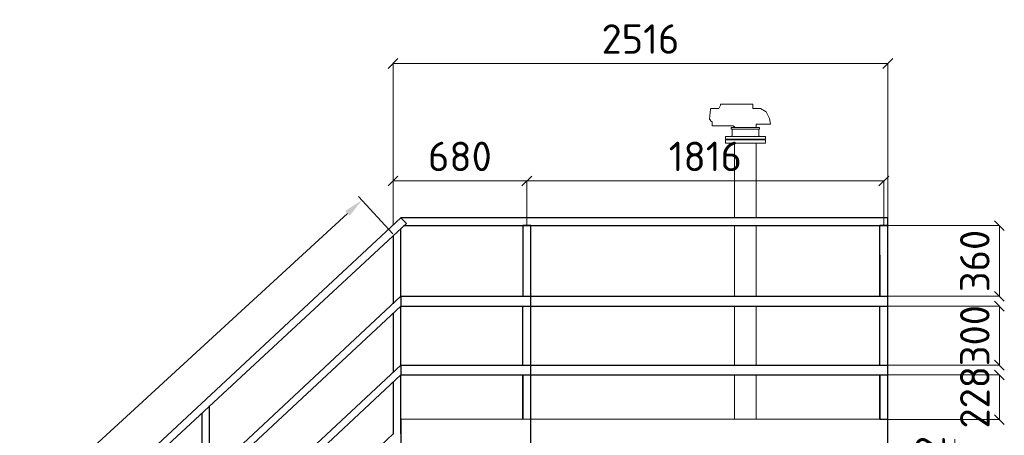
# Model space of a CAD drawing. Header units: millimetres. Extents: x -34827 to 118056, y 11959 to 116489.
# Tile 24 of 105: x -657 to 4350, y 100167 to 102283. Entities that reach past the tile are written whole.
import ezdxf

# ---------------------------------------------------------------- set-up
doc = ezdxf.new("R2010")
doc.units = ezdxf.units.MM
doc.layers.add('PDF _Геометрия', color=7, linetype='Continuous')
doc.layers.add('Размеры', color=7, linetype='Continuous', lineweight=15)
doc.styles.get("Standard").update_dxf_attribs({"font": 'isocpeur.ttf'})
doc.styles.add('Аннотативный', font='arial.ttf')
doc.dimstyles.new('Размер 1000', dxfattribs={"dimtxt": 300, "dimasz": 50, "dimexe": 0.18, "dimexo": 0.0625, "dimgap": 50, "dimtad": 1, "dimdec": 0, "dimrnd": 1, "dimzin": 0, "dimdsep": 46, "dimtxsty": 'Standard', "dimblk": 'OBLIQUE', "dimcen": -0.09, "dimclrd": 5, "dimclre": 5, "dimclrt": 5, "dimadec": 0, "dimazin": 0, "dimtfac": 1, "dimtdec": 0, "dimtofl": 0, "dimtmove": 0, "dimatfit": 3, "dimldrblk": 'OBLIQUE', "dimfxl": 1, "dimtolj": 1, "dimtzin": 0, "dimlwd": 13, "dimlwe": 13, "dimarcsym": 0})
doc.dimstyles.new('СПДС', dxfattribs={"dimtxt": 100, "dimasz": 100, "dimexe": 25, "dimexo": 0.625, "dimgap": 10, "dimtad": 1, "dimtxsty": 'Аннотативный', "dimcen": 2.5, "dimadec": 0, "dimazin": 0, "dimtfac": 1, "dimtmove": 0, "dimatfit": 3, "dimldrblk": 'NONE', "dimfxl": 25, "dimarcsym": 0})

# ---------------------------------------------------------------- blocks, each defined once
blk = doc.blocks.new('*D254')
at = {"layer": 'Defpoints', "color": 0, "transparency": 16777216}
for p in [(1083.7, 101364.7), (1241.9, 101192.7), (-2155.7, 98069.7)]:
    blk.add_point(p, dxfattribs=at)
at = {"layer": 'Размеры', "color": 0, "lineweight": -2, "transparency": 16777216}
for p, q in [((1241.4, 101193.2), (1066.8, 101383.1)), ((-2240.2, 98309.4), (1010.1, 101297.1)), ((-2156.1, 98070.2), (-2330.8, 98260.1))]:
    blk.add_line(p, q, dxfattribs=at)
at = {"layer": 'Размеры', "color": 0, "transparency": 16777216}
for points in [[(998.8, 101309.3), (1021.4, 101284.8), (1083.7, 101364.7)], [(-2251.5, 98321.7), (-2228.9, 98297.1), (-2313.8, 98241.7)]]:
    blk.add_solid(points, dxfattribs=at)
at = {"layer": 'Размеры', "color": 0, "transparency": 16777216, "insert": (-955.5, 99607.9), "char_height": 150, "attachment_point": 5, "rotation": 42.5888, "style": 'Аннотативный'}
blk.add_mtext('4620', dxfattribs=at)
blk = doc.blocks.new('_None')
blk = doc.blocks.new('_Oblique')
at = {"color": 0, "linetype": 'ByBlock', "lineweight": -2}
blk.add_line((-0.5, -0.5), (0.5, 0.5), dxfattribs=at)
blk = doc.blocks.new('*D200')
at = {"layer": 'Defpoints', "color": 0, "transparency": 16777216}
for p in [(1241.9, 102059.5), (1241.9, 101234.7), (3757.9, 100874.7)]:
    blk.add_point(p, dxfattribs=at)
at = {"layer": 'Размеры', "color": 5, "lineweight": 13, "transparency": 16777216}
for p, q in [((1241.9, 101234.8), (1241.9, 102059.7)), ((3757.9, 102059.5), (1241.9, 102059.5)), ((3757.9, 100874.8), (3757.9, 102059.7))]:
    blk.add_line(p, q, dxfattribs=at)
at = {"layer": 'Размеры', "color": 5, "lineweight": 13, "transparency": 16777216, "xscale": 50, "yscale": 50, "zscale": 50, "rotation": 180}
blk.add_blockref('_Oblique', (1241.9, 102059.5), dxfattribs=at)
at = {"layer": 'Размеры', "color": 5, "lineweight": 13, "transparency": 16777216, "xscale": 50, "yscale": 50, "zscale": 50}
blk.add_blockref('_Oblique', (3757.9, 102059.5), dxfattribs=at)
at = {"layer": 'Размеры', "color": 5, "transparency": 16777216, "insert": (2499.9, 102184.5), "char_height": 150, "attachment_point": 5}
blk.add_mtext('\\A1;2516', dxfattribs=at)
blk = doc.blocks.new('*D201')
at = {"layer": 'Defpoints', "color": 0, "transparency": 16777216}
for p in [(1241.9, 101461.9), (1241.9, 101237.4), (1921.9, 101234.7)]:
    blk.add_point(p, dxfattribs=at)
at = {"layer": 'Размеры', "color": 5, "lineweight": 13, "transparency": 16777216}
for p, q in [((1241.9, 101237.5), (1241.9, 101462.1)), ((1921.9, 101461.9), (1241.9, 101461.9)), ((1921.9, 101234.8), (1921.9, 101462.1))]:
    blk.add_line(p, q, dxfattribs=at)
at = {"layer": 'Размеры', "color": 5, "lineweight": 13, "transparency": 16777216, "xscale": 50, "yscale": 50, "zscale": 50, "rotation": 180}
blk.add_blockref('_Oblique', (1241.9, 101461.9), dxfattribs=at)
at = {"layer": 'Размеры', "color": 5, "lineweight": 13, "transparency": 16777216, "xscale": 50, "yscale": 50, "zscale": 50}
blk.add_blockref('_Oblique', (1921.9, 101461.9), dxfattribs=at)
at = {"layer": 'Размеры', "color": 5, "transparency": 16777216, "insert": (1581.9, 101586.9), "char_height": 150, "attachment_point": 5}
blk.add_mtext('\\A1;680', dxfattribs=at)
blk = doc.blocks.new('*D258')
at = {"layer": 'Defpoints', "color": 0, "transparency": 16777216}
for p in [(3717.8, 100097.1), (4098.4, 100097.1), (3717.9, 100024.7)]:
    blk.add_point(p, dxfattribs=at)
at = {"layer": 'Размеры', "color": 5, "lineweight": 13, "transparency": 16777216}
for p, q in [((4098.4, 100097.1), (4098.4, 100147.1)), ((3717.9, 100097.1), (4098.6, 100097.1)), ((3717.9, 100024.7), (4098.6, 100024.7)), ((4098.4, 100024.7), (4098.4, 99974.7))]:
    blk.add_line(p, q, dxfattribs=at)
at = {"layer": 'Размеры', "color": 5, "lineweight": 13, "transparency": 16777216, "xscale": 50, "yscale": 50, "zscale": 50}
for p, rotation in [((4098.4, 100097.1), 270), ((4098.4, 100024.7), 90)]:
    blk.add_blockref('_Oblique', p, dxfattribs=dict(at, rotation=rotation))
at = {"layer": 'Размеры', "color": 5, "transparency": 16777216, "insert": (3973.4, 100060.9), "char_height": 150, "attachment_point": 5, "rotation": 90}
blk.add_mtext('\\A1;72', dxfattribs=at)
blk = doc.blocks.new('*D259')
at = {"layer": 'Defpoints', "color": 0, "transparency": 16777216}
for p in [(3717.9, 100474.7), (4325.2, 100474.7), (3717.9, 100247.1)]:
    blk.add_point(p, dxfattribs=at)
at = {"layer": 'Размеры', "color": 5, "lineweight": 13, "transparency": 16777216}
for p, q in [((3717.9, 100474.7), (4325.4, 100474.7)), ((4325.2, 100247.1), (4325.2, 100474.7)), ((3717.9, 100247.1), (4325.4, 100247.1))]:
    blk.add_line(p, q, dxfattribs=at)
at = {"layer": 'Размеры', "color": 5, "lineweight": 13, "transparency": 16777216, "xscale": 50, "yscale": 50, "zscale": 50}
for p, rotation in [((4325.2, 100474.7), 90), ((4325.2, 100247.1), 270)]:
    blk.add_blockref('_Oblique', p, dxfattribs=dict(at, rotation=rotation))
at = {"layer": 'Размеры', "color": 5, "transparency": 16777216, "insert": (4200.2, 100360.9), "char_height": 150, "attachment_point": 5, "rotation": 90}
blk.add_mtext('\\A1;228', dxfattribs=at)
blk = doc.blocks.new('*D260')
at = {"layer": 'Defpoints', "color": 0, "transparency": 16777216}
for p in [(3717.9, 100824.7), (4325.2, 100824.7), (3717.9, 100524.7)]:
    blk.add_point(p, dxfattribs=at)
at = {"layer": 'Размеры', "color": 5, "lineweight": 13, "transparency": 16777216}
for p, q in [((3717.9, 100824.7), (4325.4, 100824.7)), ((4325.2, 100524.7), (4325.2, 100824.7)), ((3717.9, 100524.7), (4325.4, 100524.7))]:
    blk.add_line(p, q, dxfattribs=at)
at = {"layer": 'Размеры', "color": 5, "lineweight": 13, "transparency": 16777216, "xscale": 50, "yscale": 50, "zscale": 50}
for p, rotation in [((4325.2, 100824.7), 90), ((4325.2, 100524.7), 270)]:
    blk.add_blockref('_Oblique', p, dxfattribs=dict(at, rotation=rotation))
at = {"layer": 'Размеры', "color": 5, "transparency": 16777216, "insert": (4200.2, 100674.7), "char_height": 150, "attachment_point": 5, "rotation": 90}
blk.add_mtext('\\A1;300', dxfattribs=at)
blk = doc.blocks.new('*D261')
at = {"layer": 'Defpoints', "color": 0, "transparency": 16777216}
for p in [(3717.9, 101234.7), (4325.2, 101234.7), (3717.9, 100874.7)]:
    blk.add_point(p, dxfattribs=at)
at = {"layer": 'Размеры', "color": 5, "lineweight": 13, "transparency": 16777216}
for p, q in [((3717.9, 101234.7), (4325.4, 101234.7)), ((4325.2, 100874.7), (4325.2, 101234.7)), ((3717.9, 100874.7), (4325.4, 100874.7))]:
    blk.add_line(p, q, dxfattribs=at)
at = {"layer": 'Размеры', "color": 5, "lineweight": 13, "transparency": 16777216, "xscale": 50, "yscale": 50, "zscale": 50}
for p, rotation in [((4325.2, 101234.7), 90), ((4325.2, 100874.7), 270)]:
    blk.add_blockref('_Oblique', p, dxfattribs=dict(at, rotation=rotation))
at = {"layer": 'Размеры', "color": 5, "transparency": 16777216, "insert": (4200.2, 101054.7), "char_height": 150, "attachment_point": 5, "rotation": 90}
blk.add_mtext('\\A1;360', dxfattribs=at)
blk = doc.blocks.new('*D203')
at = {"layer": 'Defpoints', "color": 0, "transparency": 16777216}
for p in [(3737.9, 101461.9), (1921.9, 101234.7), (3737.9, 101234.7)]:
    blk.add_point(p, dxfattribs=at)
at = {"layer": 'Размеры', "color": 5, "lineweight": 13, "transparency": 16777216}
for p, q in [((1921.9, 101234.8), (1921.9, 101462.1)), ((1921.9, 101461.9), (3737.9, 101461.9)), ((3737.9, 101234.8), (3737.9, 101462.1))]:
    blk.add_line(p, q, dxfattribs=at)
at = {"layer": 'Размеры', "color": 5, "lineweight": 13, "transparency": 16777216, "xscale": 50, "yscale": 50, "zscale": 50, "rotation": 180}
blk.add_blockref('_Oblique', (1921.9, 101461.9), dxfattribs=at)
at = {"layer": 'Размеры', "color": 5, "lineweight": 13, "transparency": 16777216, "xscale": 50, "yscale": 50, "zscale": 50}
blk.add_blockref('_Oblique', (3737.9, 101461.9), dxfattribs=at)
at = {"layer": 'Размеры', "color": 5, "transparency": 16777216, "insert": (2829.9, 101586.9), "char_height": 150, "attachment_point": 5, "bg_fill": 3, "box_fill_scale": 1.1, "bg_fill_color": 256, "bg_fill_true_color": 13158600, "bg_fill_transparency": 0}
blk.add_mtext('\\A1;1816', dxfattribs=at)

msp = doc.modelspace()

# ---------------------------------------------------------------- linework, layer by layer
for points in [[(3717.8523, 101084.7185), (3717.8523, 100874.7185)], [(1241.8523, 100837.4247), (1241.8523, 100836.5699)], [(908.8871, 100529.7185), (911.8178, 100529.7185)], [(1241.8523, 100487.4247), (1241.8523, 100486.2611)], [(3717.8523, 100474.7185), (3717.8523, 100247.147)], [(241.6334, 100254.7185), (242.1934, 100254.7185)]]:
    msp.add_lwpolyline(points)
at = {"lineweight": 30}
for points in [[(1281.8523, 100874.7185), (1281.8523, 100824.7185)], [(1281.8523, 100524.7185), (1281.8523, 100474.7185)], [(308.8871, 99967.5788), (308.8871, 100317.1373)], [(268.8871, 100280.0129), (268.8871, 99930.285)], [(3757.8523, 100247.1048), (1281.8523, 100249.7185), (1281.8523, 100099.7185), (3757.8523, 100097.1048)]]:
    msp.add_lwpolyline(points, dxfattribs=at)
at = {"layer": 'PDF _Геометрия', "lineweight": 5}
for p, q in [((2898.0639, 101831.3473), (2906.5295, 101848.2785)), ((2906.5295, 101848.2785), (2906.5295, 101852.5113)), ((2906.5295, 101852.5113), (2910.7623, 101852.5113)), ((2910.7623, 101852.5113), (3067.3761, 101852.5113)), ((3067.3761, 101852.5113), (3071.6089, 101852.5113)), ((3071.6089, 101852.5113), (3071.6089, 101848.2785)), ((3071.6089, 101848.2785), (3071.6089, 101831.3473)), ((2851.5031, 101776.3208), (2855.7359, 101827.1145)), ((2855.7359, 101827.1145), (2859.9687, 101831.3473)), ((2859.9687, 101831.3473), (2864.2015, 101831.3473)), ((2864.2015, 101831.3473), (2898.0639, 101831.3473)), ((3071.6089, 101831.3473), (3109.7041, 101831.3473)), ((3109.7041, 101831.3473), (3139.3338, 101814.4161)), ((3139.3338, 101814.4161), (3156.265, 101780.5536)), ((2855.7359, 101772.088), (2851.5031, 101776.3208)), ((2855.7359, 101767.8552), (2855.7359, 101772.088)), ((2864.2015, 101763.6224), (2855.7359, 101767.8552)), ((2864.2015, 101742.4584), (2864.2015, 101763.6224)), ((2970.0216, 101742.4584), (2864.2015, 101742.4584)), ((2982.72, 101733.9928), (2970.0216, 101742.4584)), ((3160.4978, 101750.924), (3088.5401, 101750.924)), ((3088.5401, 101750.924), (3088.5401, 101733.9928)), ((3156.265, 101780.5536), (3160.4978, 101750.924)), ((2961.556, 101733.9928), (3105.4713, 101733.9928)), ((2961.556, 101725.5272), (2961.556, 101733.9928)), ((3105.4713, 101725.5272), (2961.556, 101725.5272)), ((3105.4713, 101733.9928), (3105.4713, 101725.5272)), ((2978.4872, 100824.7185), (2978.4872, 100524.7185)), ((3088.5401, 100824.7185), (3088.5401, 100524.7185)), ((2978.4872, 100474.7185), (2978.4872, 100247.9275)), ((3088.5401, 100474.7185), (3088.5401, 100247.8114))]:
    msp.add_line(p, q, dxfattribs=at)
at = {"layer": 'Размеры', "lineweight": 30}
for p, q in [((1281.8523, 101274.7185), (-2155.727, 98069.7071)), ((1309.6035, 101245.9111), (-2155.727, 98029.7071)), ((1309.6035, 101245.9111), (1281.8523, 101274.7185)), ((1281.8523, 100874.7185), (-2155.727, 97669.7071)), ((1281.8523, 100874.7185), (3757.8523, 100874.7185)), ((-2155.727, 97619.7071), (1281.8523, 100824.7185)), ((1281.8523, 100824.7185), (3757.8523, 100824.7185)), ((1281.8523, 100524.7185), (-2155.727, 97319.7071)), ((1281.8523, 100524.7185), (3757.8523, 100524.7185)), ((-2155.727, 97269.7071), (1281.8523, 100474.7185)), ((1281.8523, 100474.7185), (3757.8523, 100474.7185)), ((1241.8523, 100174.7185), (-2155.727, 96969.7071))]:
    msp.add_line(p, q, dxfattribs=at)
for points in [[(1297.544, 101234.7185), (3757.8523, 101234.7185), (3757.8523, 101274.7185), (1281.8523, 101274.7185)], [(1281.8523, 100874.7185), (1281.8523, 101220.1549)], [(1901.8523, 101234.7185), (1901.8523, 100874.7185)], [(1901.8523, 100099.064), (1901.8523, 100024.7185), (1941.8523, 100024.7185), (1941.8523, 101234.7185), (1901.8523, 101234.7185)], [(3717.8523, 100097.147), (3717.8523, 100024.7185), (3757.8523, 100024.7185), (3757.8523, 101234.7185), (3717.8523, 101234.7185)], [(3717.8523, 100874.7185), (3717.8523, 101234.7185)], [(1241.8523, 101183.0305), (1241.8523, 100837.4247)], [(1241.8523, 100786.7094), (1241.8523, 100487.4247)], [(1281.8523, 100524.7185), (1281.8523, 100824.7185)], [(1902.5023, 100524.7185), (1902.5023, 100824.7185), (1942.5023, 100824.7185)], [(3717.8523, 100524.7185), (3717.8523, 100824.7185), (3757.8523, 100824.7185)], [(1241.8523, 100436.397), (1241.8523, 100173.9179)], [(1281.8523, 100174.7185), (1281.8523, 100474.7185)], [(1902.5023, 100474.7185), (1902.5023, 100249.0633)], [(1902.5023, 100249.0633), (1902.5023, 100474.7185), (1942.5023, 100474.7185)], [(3717.8523, 100247.147), (3717.8523, 100474.7185), (3757.8523, 100474.7185)]]:
    msp.add_lwpolyline(points, dxfattribs=at)

# ---------------------------------------------------------------- dimensions: what is measured, and where the dimension line sits
at = {"layer": 'Размеры', "color": 5}
dim = msp.add_linear_dim(base=(1241.8523, 102059.4996), p1=(3757.8523, 100874.7185), p2=(1241.8523, 101234.7185), dimstyle='Размер 1000', override={"dimtxt": 150}, dxfattribs=at)
dim.commit()
dim.dimension.update_dxf_attribs({"geometry": '*D200', "text_midpoint": (2499.8523, 102059.4996), "dimtype": 160})
dim = msp.add_linear_dim(base=(1241.8523, 101461.9126), p1=(1921.8523, 101234.7185), p2=(1241.8523, 101237.4247), dimstyle='Размер 1000', override={"dimtxt": 150}, dxfattribs=at)
dim.commit()
dim.dimension.update_dxf_attribs({"geometry": '*D201', "text_midpoint": (1581.8523, 101586.9126)})
dim = msp.add_linear_dim(base=(1083.7429, 101364.7285), p1=(-2155.727, 98069.7071), p2=(1241.8523, 101192.7185), angle=42.5888239, text='4620', dimstyle='СПДС', override={"dimtxt": 150, "dimrnd": 1}, dxfattribs=at)
dim.commit()
dim.dimension.update_dxf_attribs({"geometry": '*D254', "text_midpoint": (-896.9041, 99544.1431), "dimtype": 161})
for base, p1, p2, picture, middle in [((4325.2094, 101234.7185), (3717.8523, 100874.7185), (3717.8523, 101234.7185), '*D261', (4325.2094, 101054.7185)), ((4325.2094, 100824.7185), (3717.8523, 100524.7185), (3717.8523, 100824.7185), '*D260', (4325.2094, 100674.7185)), ((4325.2094, 100474.7185), (3717.8523, 100247.147), (3717.8523, 100474.7185), '*D259', (4325.2094, 100360.9328)), ((4098.3985, 100097.1471), (3717.8523, 100024.7185), (3717.8232, 100097.1471), '*D258', (4098.3985, 100060.9328))]:
    dim = msp.add_linear_dim(base=base, p1=p1, p2=p2, angle=90, dimstyle='Размер 1000', override={"dimtxt": 150}, dxfattribs=at)
    dim.commit()
    dim.dimension.update_dxf_attribs({"geometry": picture, "text_midpoint": middle, "dimtype": 160})

# ---------------------------------------------------------------- next in the draw order: dimensions: what is measured, and where the dimension line sits
dim = msp.add_linear_dim(base=(3737.8523, 101461.9126), p1=(1921.8523, 101234.7185), p2=(3737.8523, 101234.7185), dimstyle='Размер 1000', override={"dimtxt": 150, "dimtfill": 1}, dxfattribs=at)
dim.commit()
dim.dimension.update_dxf_attribs({"geometry": '*D203', "text_midpoint": (2829.8523, 101586.9126)})

# ---------------------------------------------------------------- next in the draw order: linework, layer by layer
at = {"layer": 'PDF _Геометрия', "lineweight": 5}
for p, q in [((2931.9264, 101674.7335), (2931.9264, 101687.432)), ((2931.9264, 101687.432), (3135.101, 101687.432)), ((2961.556, 101687.432), (2965.7888, 101691.6648)), ((2965.7888, 101691.6648), (2965.7888, 101725.5272)), ((3101.2385, 101691.6648), (3101.2385, 101725.5272)), ((3105.4713, 101687.432), (3101.2385, 101691.6648)), ((3135.101, 101687.432), (3135.101, 101674.7335)), ((3135.101, 101674.7335), (2931.9264, 101674.7335)), ((2931.9264, 101653.5695), (2931.9264, 101670.5007)), ((2931.9264, 101670.5007), (3135.101, 101670.5007)), ((3135.101, 101653.5695), (2931.9264, 101653.5695)), ((2957.3232, 101670.5007), (2961.556, 101674.7335)), ((2961.556, 101674.7335), (3033.5137, 101674.7335)), ((2982.72, 101670.5007), (2978.4872, 101670.5007)), ((2978.4872, 101653.5695), (2978.4872, 101274.7185)), ((3033.5137, 101674.7335), (3109.7041, 101674.7335)), ((3088.5401, 101670.5007), (3084.3073, 101670.5007)), ((3092.7729, 101670.5007), (3088.5401, 101670.5007)), ((3088.5401, 101653.5695), (3088.5401, 101274.7185)), ((3109.7041, 101674.7335), (3109.7041, 101670.5007)), ((3135.101, 101670.5007), (3135.101, 101653.5695)), ((2978.4872, 101234.7185), (2978.4872, 100874.7185)), ((3088.5401, 101234.7185), (3088.5401, 100874.7185))]:
    msp.add_line(p, q, dxfattribs=at)

doc.saveas('drawing.dxf')
